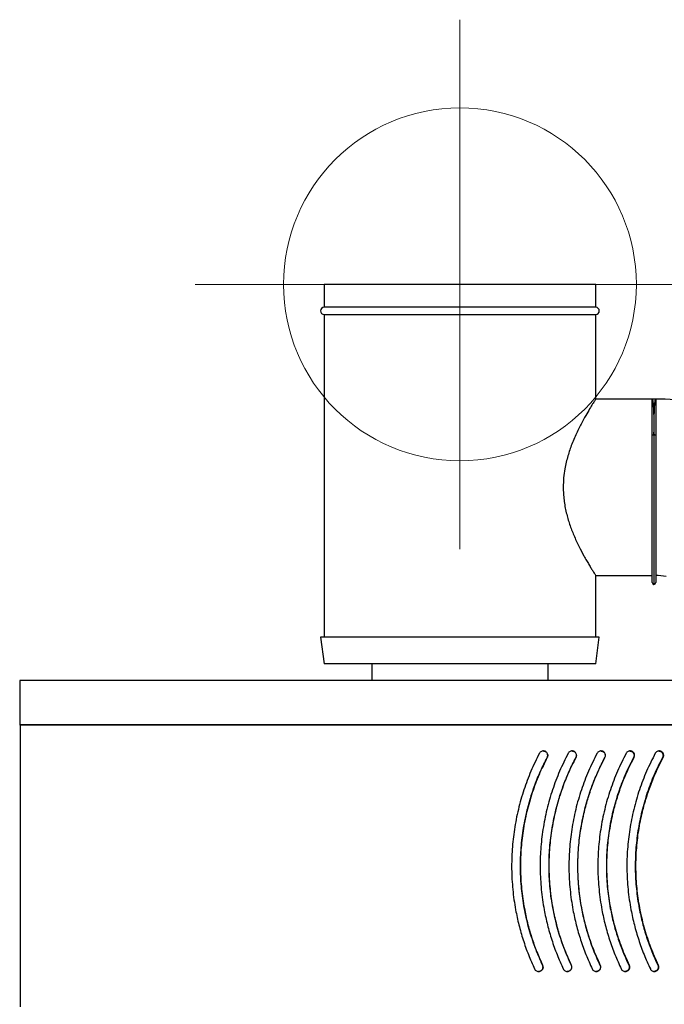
# Model space of a CAD drawing. Header units: millimetres. Extents: x -5615 to -4766, y -2875 to -899.
# Tile 3 of 5: x -5615 to -5250, y -1457 to -899. Entities that reach past the tile are written whole.
import ezdxf

# ---------------------------------------------------------------- set-up
doc = ezdxf.new("R2010")
doc.units = ezdxf.units.MM
doc.header["$PDSIZE"] = -1

# ---------------------------------------------------------------- blocks, each defined once
blk = doc.blocks.new('Block6')
at = {"color": 7, "linetype": 'Continuous', "lineweight": 0}
for p, q in [((-3282.23, -691.57), (-3282.23, -991.57)), ((-3432.23, -841.57), (-3132.23, -841.57))]:
    blk.add_line(p, q, dxfattribs=at)
blk.add_circle((-3282.23, -841.57), 100, dxfattribs=at)
blk.add_point((-3282.23, -841.57), dxfattribs=at)

msp = doc.modelspace()

# ---------------------------------------------------------------- linework, layer by layer
at = {"color": 7, "linetype": 'Continuous', "lineweight": 30}
for p, q in [((-5442.41, -1049.08), (-5442.41, -1062.08)), ((-5288.41, -1049.08), (-5442.41, -1049.08)), ((-5288.41, -1062.08), (-5288.41, -1049.08)), ((-5288.41, -1062.08), (-5442.41, -1062.08)), ((-5442.41, -1066.08), (-5442.41, -1249.08)), ((-5442.41, -1066.08), (-5365.41, -1066.08)), ((-5365.41, -1066.08), (-5288.41, -1066.08)), ((-5288.41, -1114.1), (-5288.41, -1066.08)), ((-5256.41, -1114.08), (-5288.42, -1114.08)), ((-5254.49, -1114.08), (-5256.41, -1114.08)), ((-5256.41, -1134.88), (-5256.41, -1114.08)), ((-5254.4, -1114.1), (-5254.49, -1114.1)), ((-5256.41, -1218.08), (-5256.41, -1134.88)), ((-5255.41, -1134.21), (-5255.41, -1134.26)), ((-5254.41, -1134.83), (-5254.41, -1218.08)), ((-5288.43, -1214.08), (-5256.41, -1214.08)), ((-5288.41, -1249.08), (-5288.41, -1214.04)), ((-5444.41, -1249.08), (-5442.41, -1264.08)), ((-5286.41, -1249.08), (-5444.41, -1249.08)), ((-5288.41, -1264.08), (-5286.41, -1249.08)), ((-5288.41, -1264.08), (-5442.41, -1264.08)), ((-5415.41, -1264.08), (-5415.41, -1273.48)), ((-5315.41, -1273.48), (-5315.41, -1264.08)), ((-5614.91, -1273.48), (-5614.91, -1298.68)), ((-4895.91, -1273.48), (-5614.91, -1273.48)), ((-5614.91, -1298.68), (-5614.71, -1298.88)), ((-4895.91, -1298.68), (-5614.91, -1298.68)), ((-5614.71, -1298.88), (-5614.71, -1458.48)), ((-4896.11, -1298.88), (-5614.71, -1298.88)), ((-5315.93, -1317.16), (-5315.92, -1317.16)), ((-5299.7, -1317.16), (-5299.59, -1317.16)), ((-5283.37, -1317.16), (-5283.18, -1317.16)), ((-5266.99, -1317.16), (-5266.7, -1317.16)), ((-5250.58, -1317.16), (-5250.2, -1317.16)), ((-5318.55, -1434.94), (-5318.54, -1434.94)), ((-5302.33, -1434.94), (-5302.23, -1434.94)), ((-5286.02, -1434.94), (-5285.83, -1434.94)), ((-5269.65, -1434.94), (-5269.36, -1434.94)), ((-5253.24, -1434.94), (-5252.86, -1434.94))]:
    msp.add_line(p, q, dxfattribs=at)
at = {"color": 8, "linetype": 'Continuous', "lineweight": 30}
msp.add_line((-5255.41, -1134.26), (-5255.41, -1219.08), dxfattribs=at)
at = {"color": 7, "linetype": 'Continuous', "lineweight": 30, "flags": 128}
for points in [[(-5256.41, -1134.88), (-5256.39, -1134.76), (-5256.33, -1134.64), (-5256.24, -1134.53), (-5256.11, -1134.44), (-5255.96, -1134.36), (-5255.79, -1134.31), (-5255.6, -1134.27), (-5255.41, -1134.26)], [(-5255.41, -1134.21), (-5255.21, -1134.23), (-5255.02, -1134.26), (-5254.85, -1134.32), (-5254.7, -1134.4), (-5254.57, -1134.49), (-5254.48, -1134.6), (-5254.43, -1134.71), (-5254.41, -1134.83)]]:
    msp.add_lwpolyline(points, dxfattribs=at)
at = {"color": 7, "linetype": 'Continuous', "lineweight": 30}
for centre, radius, start, end in [((-5442.41, -1064.08), 2, 90, 270), ((-5288.41, -1064.08), 2, 270, 90), ((-5255.41, -1264.08), 150, 81.3818, 89.6184), ((-5255.41, -1264.08), 50, 82.1516, 88.8565), ((-5255.41, -1218.08), 1, 180, 270), ((-5255.41, -1218.08), 1, 270, 0)]:
    msp.add_arc(centre, radius, start, end, dxfattribs=at)
for points, knots in [([(-5288.42, -1114.1), (-5288.42, -1114.1), (-5288.35, -1113.99), (-5288.52, -1114.25), (-5288.87, -1114.79), (-5289.76, -1116.19), (-5291.37, -1118.75), (-5293.49, -1122.28), (-5296.09, -1126.9), (-5298.51, -1131.64), (-5300.52, -1136.08), (-5302.34, -1140.51), (-5303.93, -1145.13), (-5305.18, -1149.87), (-5306.04, -1154.01), (-5306.71, -1158.76), (-5306.8, -1162.29), (-5306.85, -1164.08)], [0, 0, 0, 0, 0.005032, 0.05234, 0.099649, 0.186094, 0.274751, 0.367454, 0.462191, 0.569191, 0.624054, 0.678913, 0.772859, 0.821103, 0.86934, 0.934078, 1, 1, 1, 1]), ([(-5256.41, -1114.08), (-5256.4, -1114.08), (-5256.37, -1114.08), (-5256.28, -1114.17), (-5256.12, -1114.78), (-5255.96, -1116.06), (-5255.84, -1117.59), (-5255.74, -1119.16), (-5255.64, -1121.22), (-5255.55, -1123.62), (-5255.48, -1126.55), (-5255.42, -1130.02), (-5255.41, -1132.81), (-5255.41, -1134.21)], [0, 0, 0, 0, 0.0054689, 0.061459, 0.1963122, 0.3332313, 0.4005636, 0.4919783, 0.5833938, 0.6774489, 0.7715048, 0.8851346, 1, 1, 1, 1]), ([(-5254.41, -1114.17), (-5254.41, -1114.22), (-5254.41, -1114.3), (-5254.41, -1115.29), (-5254.41, -1116.77), (-5254.41, -1118.95), (-5254.41, -1121.74), (-5254.41, -1124.76), (-5254.41, -1128.96), (-5254.41, -1132.86), (-5254.41, -1134.83)], [0, 0, 0, 0, 0.1477451, 0.2382333, 0.3287206, 0.5044359, 0.5949244, 0.6854122, 0.8409578, 1, 1, 1, 1]), ([(-5306.85, -1164.08), (-5306.83, -1165.29), (-5306.78, -1167.71), (-5306.43, -1171.35), (-5305.88, -1174.96), (-5304.89, -1179.63), (-5303.26, -1185.18), (-5300.81, -1191.55), (-5298, -1197.58), (-5295.53, -1202.24), (-5293.63, -1205.6), (-5292.23, -1207.97), (-5290.99, -1210.01), (-5289.98, -1211.61), (-5289.24, -1212.79), (-5288.73, -1213.58), (-5288.44, -1214.02), (-5288.43, -1214.03), (-5288.43, -1214.04)], [0, 0, 0, 0, 0.044746, 0.089494, 0.135832, 0.182177, 0.271446, 0.362716, 0.465108, 0.569794, 0.627527, 0.685253, 0.74508, 0.804897, 0.856263, 0.907624, 0.961034, 1, 1, 1, 1]), ([(-5320.35, -1314.84), (-5322.01, -1318.19), (-5325.33, -1324.9), (-5329.3, -1335.55), (-5332.45, -1346.58), (-5334.66, -1357.86), (-5335.91, -1369.17), (-5336.24, -1380.56), (-5335.6, -1392.05), (-5334.12, -1402.62), (-5332.06, -1412.11), (-5329.64, -1420.58), (-5326.7, -1428.94), (-5324.28, -1434.35), (-5323.07, -1437.06)], [0, 0, 0, 0, 0.088826, 0.177651, 0.269015, 0.360379, 0.449223, 0.538068, 0.629557, 0.721047, 0.790193, 0.859339, 0.929669, 1, 1, 1, 1]), ([(-5315.92, -1317.16), (-5315.83, -1316.95), (-5315.67, -1316.57), (-5315.61, -1315.89), (-5315.73, -1315.16), (-5316.13, -1314.42), (-5316.76, -1313.85), (-5317.54, -1313.52), (-5318.4, -1313.46), (-5319.23, -1313.7), (-5319.92, -1314.17), (-5320.22, -1314.63), (-5320.35, -1314.84)], [0, 0, 0, 0, 0.087267, 0.152886, 0.258155, 0.363405, 0.469342, 0.576784, 0.685768, 0.795662, 0.905351, 1, 1, 1, 1]), ([(-5304.06, -1314.84), (-5305.73, -1318.19), (-5309.08, -1324.9), (-5313.08, -1335.55), (-5316.26, -1346.58), (-5318.49, -1357.86), (-5319.75, -1369.17), (-5320.08, -1380.56), (-5319.43, -1392.05), (-5317.94, -1402.62), (-5315.86, -1412.11), (-5313.42, -1420.58), (-5310.45, -1428.94), (-5308.02, -1434.35), (-5306.8, -1437.06)], [0, 0, 0, 0, 0.088826, 0.177651, 0.269015, 0.360379, 0.449223, 0.538068, 0.629557, 0.721047, 0.790193, 0.859339, 0.929669, 1, 1, 1, 1]), ([(-5318.15, -1313.52), (-5317.92, -1313.53), (-5317.41, -1313.54), (-5316.69, -1313.91), (-5316.07, -1314.51), (-5315.69, -1315.29), (-5315.6, -1316.14), (-5315.74, -1316.77), (-5315.89, -1317.09), (-5315.93, -1317.16)], [0, 0, 0, 0, 0.1308032, 0.2992795, 0.4662606, 0.6307965, 0.7929625, 0.9538153, 1, 1, 1, 1]), ([(-5299.59, -1317.16), (-5299.5, -1316.95), (-5299.34, -1316.57), (-5299.28, -1315.89), (-5299.4, -1315.16), (-5299.81, -1314.42), (-5300.44, -1313.85), (-5301.23, -1313.52), (-5302.09, -1313.46), (-5302.93, -1313.7), (-5303.63, -1314.17), (-5303.92, -1314.63), (-5304.06, -1314.84)], [0, 0, 0, 0, 0.087268, 0.152886, 0.258155, 0.363406, 0.469342, 0.576784, 0.685769, 0.795662, 0.905351, 1, 1, 1, 1]), ([(-5287.66, -1314.84), (-5289.34, -1318.19), (-5292.71, -1324.9), (-5296.73, -1335.55), (-5299.94, -1346.58), (-5302.18, -1357.86), (-5303.45, -1369.17), (-5303.78, -1380.56), (-5303.13, -1392.05), (-5301.63, -1402.62), (-5299.53, -1412.11), (-5297.08, -1420.58), (-5294.09, -1428.94), (-5291.64, -1434.35), (-5290.42, -1437.06)], [0, 0, 0, 0, 0.088826, 0.177651, 0.269015, 0.360379, 0.449223, 0.538068, 0.629557, 0.721047, 0.790193, 0.859339, 0.929669, 1, 1, 1, 1]), ([(-5301.93, -1313.52), (-5301.71, -1313.53), (-5301.19, -1313.54), (-5300.46, -1313.91), (-5299.84, -1314.51), (-5299.46, -1315.29), (-5299.37, -1316.14), (-5299.5, -1316.77), (-5299.66, -1317.09), (-5299.7, -1317.16)], [0, 0, 0, 0, 0.130802, 0.299279, 0.46626, 0.630796, 0.792962, 0.953815, 1, 1, 1, 1]), ([(-5283.18, -1317.16), (-5283.08, -1316.95), (-5282.92, -1316.57), (-5282.86, -1315.89), (-5282.98, -1315.16), (-5283.39, -1314.42), (-5284.02, -1313.85), (-5284.82, -1313.52), (-5285.69, -1313.46), (-5286.53, -1313.7), (-5287.23, -1314.17), (-5287.52, -1314.63), (-5287.66, -1314.84)], [0, 0, 0, 0, 0.087267, 0.152886, 0.258155, 0.363405, 0.469342, 0.576784, 0.685768, 0.795662, 0.905351, 1, 1, 1, 1]), ([(-5271.2, -1314.84), (-5272.88, -1318.19), (-5276.26, -1324.9), (-5280.3, -1335.55), (-5283.52, -1346.58), (-5285.77, -1357.86), (-5287.05, -1369.17), (-5287.38, -1380.56), (-5286.73, -1392.05), (-5285.22, -1402.62), (-5283.12, -1412.11), (-5280.65, -1420.58), (-5277.65, -1428.94), (-5275.19, -1434.35), (-5273.96, -1437.06)], [0, 0, 0, 0, 0.088826, 0.177651, 0.269015, 0.360379, 0.449223, 0.538068, 0.629557, 0.721047, 0.790193, 0.859339, 0.929669, 1, 1, 1, 1]), ([(-5285.62, -1313.52), (-5285.39, -1313.53), (-5284.88, -1313.54), (-5284.14, -1313.91), (-5283.51, -1314.51), (-5283.13, -1315.29), (-5283.04, -1316.14), (-5283.18, -1316.77), (-5283.34, -1317.09), (-5283.37, -1317.16)], [0, 0, 0, 0, 0.130803, 0.29928, 0.46626, 0.630796, 0.792962, 0.953815, 1, 1, 1, 1]), ([(-5266.7, -1317.16), (-5266.61, -1316.95), (-5266.45, -1316.57), (-5266.38, -1315.89), (-5266.5, -1315.16), (-5266.92, -1314.42), (-5267.55, -1313.85), (-5268.34, -1313.52), (-5269.22, -1313.46), (-5270.06, -1313.7), (-5270.76, -1314.17), (-5271.06, -1314.63), (-5271.2, -1314.84)], [0, 0, 0, 0, 0.087267, 0.152886, 0.258155, 0.363405, 0.469342, 0.576784, 0.685768, 0.795662, 0.905351, 1, 1, 1, 1]), ([(-5254.7, -1314.84), (-5256.39, -1318.19), (-5259.77, -1324.9), (-5263.82, -1335.55), (-5267.04, -1346.58), (-5269.3, -1357.86), (-5270.59, -1369.17), (-5270.92, -1380.56), (-5270.27, -1392.05), (-5268.75, -1402.62), (-5266.64, -1412.11), (-5264.16, -1420.58), (-5261.16, -1428.94), (-5258.7, -1434.35), (-5257.47, -1437.06)], [0, 0, 0, 0, 0.088826, 0.177651, 0.269015, 0.360379, 0.449223, 0.538068, 0.629557, 0.721047, 0.790193, 0.859339, 0.929669, 1, 1, 1, 1]), ([(-5269.24, -1313.52), (-5269.01, -1313.53), (-5268.5, -1313.54), (-5267.76, -1313.91), (-5267.13, -1314.51), (-5266.75, -1315.29), (-5266.65, -1316.14), (-5266.79, -1316.77), (-5266.95, -1317.09), (-5266.99, -1317.16)], [0, 0, 0, 0, 0.130803, 0.299279, 0.46626, 0.630796, 0.792962, 0.953815, 1, 1, 1, 1]), ([(-5250.2, -1317.16), (-5250.11, -1316.95), (-5249.95, -1316.57), (-5249.88, -1315.89), (-5250, -1315.16), (-5250.41, -1314.42), (-5251.05, -1313.85), (-5251.85, -1313.52), (-5252.72, -1313.46), (-5253.56, -1313.7), (-5254.27, -1314.17), (-5254.56, -1314.63), (-5254.7, -1314.84)], [0, 0, 0, 0, 0.087267, 0.152886, 0.258155, 0.363405, 0.469342, 0.576784, 0.685768, 0.795662, 0.905351, 1, 1, 1, 1]), ([(-5252.83, -1313.52), (-5252.6, -1313.53), (-5252.09, -1313.54), (-5251.35, -1313.91), (-5250.72, -1314.51), (-5250.34, -1315.29), (-5250.25, -1316.14), (-5250.39, -1316.77), (-5250.54, -1317.09), (-5250.58, -1317.16)], [0, 0, 0, 0, 0.130803, 0.299279, 0.46626, 0.630796, 0.792962, 0.953815, 1, 1, 1, 1]), ([(-5318.54, -1434.94), (-5319.99, -1431.63), (-5322.9, -1425.03), (-5326.27, -1414.6), (-5328.83, -1403.85), (-5330.47, -1392.9), (-5331.19, -1381.96), (-5331.01, -1370.99), (-5329.91, -1359.96), (-5328.03, -1349.86), (-5325.65, -1340.81), (-5322.95, -1332.75), (-5319.76, -1324.83), (-5317.2, -1319.71), (-5315.92, -1317.16)], [0, 0, 0, 0, 0.0887937, 0.1775872, 0.2689284, 0.360269, 0.4490782, 0.5378871, 0.6293171, 0.7207486, 0.7899729, 0.8591982, 0.9295986, 1, 1, 1, 1]), ([(-5315.93, -1317.16), (-5317.53, -1320.4), (-5320.74, -1326.88), (-5324.56, -1337.17), (-5327.61, -1347.82), (-5329.73, -1358.7), (-5330.93, -1369.62), (-5331.23, -1380.62), (-5330.61, -1391.71), (-5329.17, -1401.88), (-5327.18, -1411.01), (-5324.85, -1419.13), (-5322.03, -1427.15), (-5319.71, -1432.34), (-5318.55, -1434.94)], [0, 0, 0, 0, 0.0889916, 0.1779812, 0.2695202, 0.3610579, 0.4500664, 0.5390742, 0.6307249, 0.7223771, 0.7912004, 0.8600247, 0.930012, 1, 1, 1, 1]), ([(-5299.7, -1317.16), (-5301.31, -1320.4), (-5304.54, -1326.88), (-5308.4, -1337.17), (-5311.46, -1347.82), (-5313.61, -1358.7), (-5314.82, -1369.62), (-5315.12, -1380.62), (-5314.49, -1391.71), (-5313.04, -1401.88), (-5311.03, -1411.01), (-5308.69, -1419.13), (-5305.84, -1427.15), (-5303.5, -1432.34), (-5302.33, -1434.94)], [0, 0, 0, 0, 0.088992, 0.177981, 0.26952, 0.361058, 0.450066, 0.539074, 0.630725, 0.722377, 0.7912, 0.860025, 0.930012, 1, 1, 1, 1]), ([(-5302.23, -1434.94), (-5303.7, -1431.63), (-5306.63, -1425.03), (-5310.02, -1414.6), (-5312.6, -1403.85), (-5314.26, -1392.9), (-5314.98, -1381.96), (-5314.81, -1370.99), (-5313.69, -1359.96), (-5311.8, -1349.86), (-5309.39, -1340.81), (-5306.68, -1332.75), (-5303.46, -1324.83), (-5300.88, -1319.71), (-5299.59, -1317.16)], [0, 0, 0, 0, 0.088794, 0.177587, 0.268928, 0.360269, 0.449078, 0.537887, 0.629317, 0.720749, 0.789973, 0.859198, 0.929599, 1, 1, 1, 1]), ([(-5283.37, -1317.16), (-5284.99, -1320.4), (-5288.24, -1326.88), (-5292.12, -1337.17), (-5295.2, -1347.82), (-5297.36, -1358.7), (-5298.58, -1369.62), (-5298.88, -1380.62), (-5298.25, -1391.71), (-5296.79, -1401.88), (-5294.77, -1411.01), (-5292.41, -1419.13), (-5289.55, -1427.15), (-5287.2, -1432.34), (-5286.02, -1434.94)], [0, 0, 0, 0, 0.088992, 0.177981, 0.26952, 0.361058, 0.450066, 0.539074, 0.630725, 0.722377, 0.7912, 0.860025, 0.930012, 1, 1, 1, 1]), ([(-5285.83, -1434.94), (-5287.3, -1431.63), (-5290.25, -1425.03), (-5293.65, -1414.6), (-5296.26, -1403.85), (-5297.92, -1392.9), (-5298.65, -1381.96), (-5298.47, -1370.99), (-5297.35, -1359.96), (-5295.45, -1349.86), (-5293.03, -1340.81), (-5290.3, -1332.75), (-5287.06, -1324.83), (-5284.47, -1319.71), (-5283.18, -1317.16)], [0, 0, 0, 0, 0.088794, 0.177587, 0.268928, 0.360269, 0.449078, 0.537887, 0.629317, 0.720749, 0.789973, 0.859198, 0.929599, 1, 1, 1, 1]), ([(-5266.99, -1317.16), (-5268.61, -1320.4), (-5271.87, -1326.88), (-5275.76, -1337.17), (-5278.86, -1347.82), (-5281.02, -1358.7), (-5282.25, -1369.62), (-5282.56, -1380.62), (-5281.92, -1391.71), (-5280.45, -1401.88), (-5278.42, -1411.01), (-5276.05, -1419.13), (-5273.18, -1427.15), (-5270.82, -1432.34), (-5269.65, -1434.94)], [0, 0, 0, 0, 0.088992, 0.177981, 0.26952, 0.361058, 0.450066, 0.539074, 0.630725, 0.722377, 0.7912, 0.860025, 0.930012, 1, 1, 1, 1]), ([(-5269.36, -1434.94), (-5270.83, -1431.63), (-5273.79, -1425.03), (-5277.21, -1414.6), (-5279.82, -1403.85), (-5281.5, -1392.9), (-5282.23, -1381.96), (-5282.05, -1370.99), (-5280.93, -1359.96), (-5279.01, -1349.86), (-5276.58, -1340.81), (-5273.84, -1332.75), (-5270.6, -1324.83), (-5268, -1319.71), (-5266.7, -1317.16)], [0, 0, 0, 0, 0.088794, 0.177587, 0.268928, 0.360269, 0.449078, 0.537887, 0.629317, 0.720749, 0.789973, 0.859198, 0.929599, 1, 1, 1, 1]), ([(-5250.58, -1317.16), (-5252.21, -1320.4), (-5255.46, -1326.88), (-5259.36, -1337.17), (-5262.46, -1347.82), (-5264.63, -1358.7), (-5265.86, -1369.62), (-5266.17, -1380.62), (-5265.53, -1391.71), (-5264.06, -1401.88), (-5262.03, -1411.01), (-5259.65, -1419.13), (-5256.78, -1427.15), (-5254.42, -1432.34), (-5253.24, -1434.94)], [0, 0, 0, 0, 0.088992, 0.177981, 0.26952, 0.361058, 0.450066, 0.539074, 0.630725, 0.722377, 0.7912, 0.860025, 0.930012, 1, 1, 1, 1]), ([(-5252.86, -1434.94), (-5254.34, -1431.63), (-5257.3, -1425.03), (-5260.72, -1414.6), (-5263.34, -1403.85), (-5265.02, -1392.9), (-5265.75, -1381.96), (-5265.57, -1370.99), (-5264.44, -1359.96), (-5262.52, -1349.86), (-5260.09, -1340.81), (-5257.34, -1332.75), (-5254.1, -1324.83), (-5251.5, -1319.71), (-5250.2, -1317.16)], [0, 0, 0, 0, 0.088794, 0.177587, 0.268928, 0.360269, 0.449078, 0.537887, 0.629317, 0.720749, 0.789973, 0.859198, 0.929599, 1, 1, 1, 1]), ([(-5323.07, -1437.06), (-5323.02, -1437.15), (-5322.85, -1437.49), (-5322.4, -1437.98), (-5321.66, -1438.4), (-5320.81, -1438.55), (-5319.96, -1438.4), (-5319.2, -1437.98), (-5318.63, -1437.32), (-5318.35, -1436.62), (-5318.27, -1435.89), (-5318.36, -1435.35), (-5318.5, -1435.02), (-5318.54, -1434.94)], [0, 0, 0, 0, 0.03902, 0.14432, 0.251371, 0.360292, 0.470353, 0.580321, 0.689053, 0.795999, 0.861461, 0.966542, 1, 1, 1, 1]), ([(-5318.55, -1434.94), (-5318.45, -1435.2), (-5318.27, -1435.72), (-5318.33, -1436.57), (-5318.65, -1437.34), (-5319.21, -1437.98), (-5319.95, -1438.37), (-5320.52, -1438.54), (-5320.81, -1438.49), (-5320.81, -1438.49)], [0, 0, 0, 0, 0.164389, 0.328822, 0.492884, 0.658017, 0.825529, 0.995792, 1, 1, 1, 1]), ([(-5306.8, -1437.06), (-5306.75, -1437.15), (-5306.57, -1437.49), (-5306.12, -1437.98), (-5305.38, -1438.4), (-5304.52, -1438.55), (-5303.66, -1438.4), (-5302.89, -1437.98), (-5302.32, -1437.32), (-5302.04, -1436.62), (-5301.97, -1435.89), (-5302.05, -1435.35), (-5302.2, -1435.02), (-5302.23, -1434.94)], [0, 0, 0, 0, 0.03902, 0.144319, 0.251371, 0.360292, 0.470353, 0.580321, 0.689053, 0.795998, 0.86146, 0.966542, 1, 1, 1, 1]), ([(-5302.33, -1434.94), (-5302.24, -1435.2), (-5302.05, -1435.72), (-5302.12, -1436.57), (-5302.44, -1437.34), (-5303, -1437.98), (-5303.75, -1438.37), (-5304.32, -1438.54), (-5304.61, -1438.49), (-5304.62, -1438.49)], [0, 0, 0, 0, 0.164389, 0.328822, 0.492883, 0.658017, 0.825528, 0.995792, 1, 1, 1, 1]), ([(-5290.42, -1437.06), (-5290.37, -1437.15), (-5290.19, -1437.49), (-5289.73, -1437.98), (-5288.99, -1438.4), (-5288.13, -1438.55), (-5287.26, -1438.4), (-5286.49, -1437.98), (-5285.91, -1437.32), (-5285.63, -1436.62), (-5285.56, -1435.89), (-5285.65, -1435.35), (-5285.79, -1435.02), (-5285.83, -1434.94)], [0, 0, 0, 0, 0.03902, 0.14432, 0.251371, 0.360292, 0.470353, 0.580321, 0.689053, 0.795998, 0.86146, 0.966542, 1, 1, 1, 1]), ([(-5286.02, -1434.94), (-5285.93, -1435.2), (-5285.74, -1435.72), (-5285.8, -1436.57), (-5286.13, -1437.34), (-5286.69, -1437.98), (-5287.44, -1438.37), (-5288.02, -1438.54), (-5288.31, -1438.49), (-5288.32, -1438.49)], [0, 0, 0, 0, 0.164389, 0.328822, 0.492884, 0.658017, 0.825528, 0.995793, 1, 1, 1, 1]), ([(-5273.96, -1437.06), (-5273.91, -1437.15), (-5273.74, -1437.49), (-5273.28, -1437.98), (-5272.53, -1438.4), (-5271.67, -1438.55), (-5270.8, -1438.4), (-5270.02, -1437.98), (-5269.45, -1437.32), (-5269.16, -1436.62), (-5269.09, -1435.89), (-5269.18, -1435.35), (-5269.32, -1435.02), (-5269.36, -1434.94)], [0, 0, 0, 0, 0.03902, 0.14432, 0.251371, 0.360291, 0.470353, 0.580321, 0.689053, 0.795998, 0.86146, 0.966542, 1, 1, 1, 1]), ([(-5269.65, -1434.94), (-5269.55, -1435.2), (-5269.36, -1435.72), (-5269.43, -1436.57), (-5269.75, -1437.34), (-5270.32, -1437.98), (-5271.07, -1438.37), (-5271.65, -1438.54), (-5271.94, -1438.49), (-5271.95, -1438.49)], [0, 0, 0, 0, 0.164389, 0.328822, 0.492883, 0.658017, 0.825528, 0.995792, 1, 1, 1, 1]), ([(-5257.47, -1437.06), (-5257.42, -1437.15), (-5257.24, -1437.49), (-5256.78, -1437.98), (-5256.03, -1438.4), (-5255.17, -1438.55), (-5254.3, -1438.4), (-5253.53, -1437.98), (-5252.95, -1437.32), (-5252.66, -1436.62), (-5252.59, -1435.89), (-5252.68, -1435.35), (-5252.82, -1435.02), (-5252.86, -1434.94)], [0, 0, 0, 0, 0.03902, 0.14432, 0.251371, 0.360291, 0.470353, 0.580321, 0.689053, 0.795998, 0.86146, 0.966542, 1, 1, 1, 1]), ([(-5253.24, -1434.94), (-5253.14, -1435.2), (-5252.95, -1435.72), (-5253.02, -1436.57), (-5253.34, -1437.34), (-5253.91, -1437.98), (-5254.66, -1438.37), (-5255.24, -1438.54), (-5255.53, -1438.49), (-5255.54, -1438.49)], [0, 0, 0, 0, 0.1643889, 0.3288215, 0.4928833, 0.6580172, 0.8255281, 0.9957922, 1, 1, 1, 1])]:
    msp.add_open_spline(points, degree=3, knots=knots, dxfattribs=at)
at = {"color": 8, "linetype": 'Continuous', "lineweight": 30}
msp.add_open_spline([(-5255.41, -1134.21), (-5255.4, -1132.83), (-5255.39, -1130.04), (-5255.34, -1126.59), (-5255.27, -1123.7), (-5255.18, -1121.3), (-5255.08, -1119.21), (-5254.97, -1117.46), (-5254.85, -1116.07), (-5254.73, -1115.02), (-5254.6, -1114.34), (-5254.5, -1114.09), (-5254.49, -1114.08), (-5254.49, -1114.08)], degree=3, knots=[0, 0, 0, 0, 0.113569, 0.22837, 0.319781, 0.411194, 0.505248, 0.599302, 0.690949, 0.782597, 0.876904, 0.971208, 1, 1, 1, 1], dxfattribs=at)

# ---------------------------------------------------------------- block references
at = {"color": 7, "linetype": 'Continuous'}
msp.add_blockref('Block6', (-2083.17, -207.51), dxfattribs=at)

doc.saveas('drawing.dxf')
